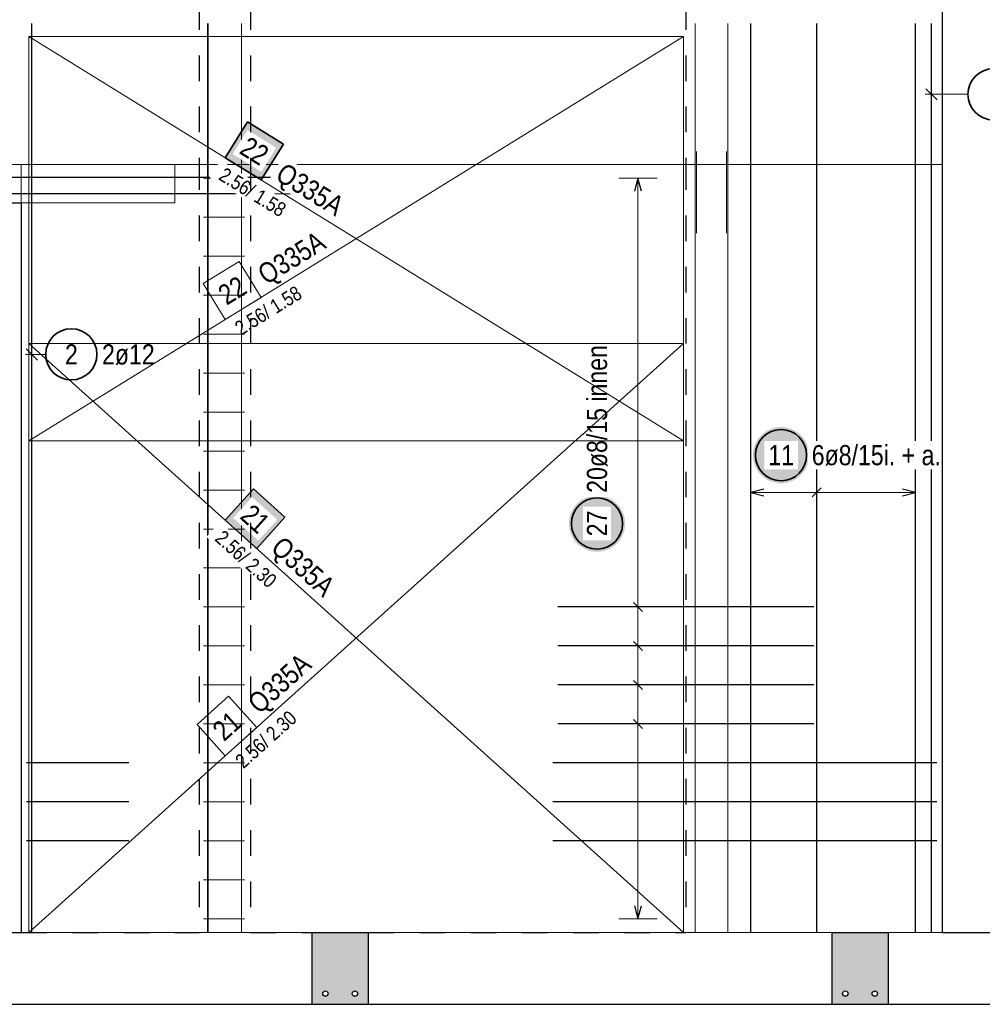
# Model space of a CAD drawing. Header units: millimetres. Extents: x -12.7 to 49.1, y -8.7 to 26.3.
# Tile 21 of 35: x 33 to 36.7, y 4.5 to 8.3. Entities that reach past the tile are written whole.
import ezdxf

# ---------------------------------------------------------------- set-up
doc = ezdxf.new("R2010")
doc.units = ezdxf.units.MM
doc.linetypes.add('HIDDEN', pattern=[0.375, 0.25, -0.125])
doc.layers.add('nplo Bewehrung', color=7, linetype='Continuous', lineweight=20)
doc.styles.add('Arial Narrow', font='ARIALN.TTF')
doc.linetypes.add('STRAKON_Linetype_13', pattern='A,15,[130,ltypeshp.shx,S=1.875,R=-30,X=0,Y=0],-1.875,[130,ltypeshp.shx,S=1.875,R=-30,X=0,Y=0]', length=16.875)

msp = doc.modelspace()

# ---------------------------------------------------------------- hatches: boundary and pattern name
at = {"lineweight": 35, "true_color": 0xffffff}
msp.add_hatch(color=7, dxfattribs=at).paths.add_polyline_path([(34.0204, 7.8247), (33.8801, 7.9114), (33.7933, 7.7711), (33.9337, 7.6843)])
at = {"lineweight": 25, "true_color": 0xffffff}
for points in [[(36.0732, 6.6096), (36.0731, 6.6134), (36.0729, 6.6173), (36.0726, 6.6211), (36.0721, 6.6249), (36.0715, 6.6287), (36.0708, 6.6325), (36.0699, 6.6362), (36.0689, 6.6399), (36.0678, 6.6436), (36.0666, 6.6472), (36.0652, 6.6508), (36.0637, 6.6543), (36.0621, 6.6578), (36.0603, 6.6612), (36.0585, 6.6646), (36.0565, 6.6679), (36.0544, 6.6711), (36.0522, 6.6743), (36.0499, 6.6773), (36.0475, 6.6803), (36.0449, 6.6832), (36.0423, 6.686), (36.0396, 6.6887), (36.0368, 6.6914), (36.0339, 6.6939), (36.0309, 6.6963), (36.0278, 6.6986), (36.0247, 6.7008), (36.0215, 6.7029), (36.0182, 6.7049), (36.0148, 6.7067), (36.0114, 6.7085), (36.0079, 6.7101), (36.0044, 6.7116), (36.0008, 6.713), (35.9972, 6.7142), (35.9935, 6.7153), (35.9898, 6.7163), (35.9861, 6.7172), (35.9823, 6.7179), (35.9785, 6.7185), (35.9747, 6.719), (35.9709, 6.7193), (35.967, 6.7195), (35.9632, 6.7196), (35.9594, 6.7195), (35.9555, 6.7193), (35.9517, 6.719), (35.9479, 6.7185), (35.9441, 6.7179), (35.9403, 6.7172), (35.9366, 6.7163), (35.9329, 6.7153), (35.9292, 6.7142), (35.9256, 6.713), (35.922, 6.7116), (35.9184, 6.7101), (35.915, 6.7085), (35.9115, 6.7067), (35.9082, 6.7049), (35.9049, 6.7029), (35.9017, 6.7008), (35.8985, 6.6986), (35.8955, 6.6963), (35.8925, 6.6939), (35.8896, 6.6914), (35.8868, 6.6887), (35.8841, 6.686), (35.8814, 6.6832), (35.8789, 6.6803), (35.8765, 6.6773), (35.8742, 6.6743), (35.872, 6.6711), (35.8699, 6.6679), (35.8679, 6.6646), (35.8661, 6.6612), (35.8643, 6.6578), (35.8627, 6.6543), (35.8612, 6.6508), (35.8598, 6.6472), (35.8586, 6.6436), (35.8575, 6.6399), (35.8565, 6.6362), (35.8556, 6.6325), (35.8549, 6.6287), (35.8543, 6.6249), (35.8538, 6.6211), (35.8535, 6.6173), (35.8533, 6.6134), (35.8532, 6.6096), (35.8533, 6.6058), (35.8535, 6.6019), (35.8538, 6.5981), (35.8543, 6.5943), (35.8549, 6.5905), (35.8556, 6.5867), (35.8565, 6.583), (35.8575, 6.5793), (35.8586, 6.5756), (35.8598, 6.572), (35.8612, 6.5684), (35.8627, 6.5649), (35.8643, 6.5614), (35.8661, 6.558), (35.8679, 6.5546), (35.8699, 6.5513), (35.872, 6.5481), (35.8742, 6.545), (35.8765, 6.5419), (35.8789, 6.5389), (35.8814, 6.536), (35.8841, 6.5332), (35.8868, 6.5305), (35.8896, 6.5279), (35.8925, 6.5253), (35.8955, 6.5229), (35.8985, 6.5206), (35.9017, 6.5184), (35.9049, 6.5163), (35.9082, 6.5143), (35.9115, 6.5125), (35.915, 6.5107), (35.9184, 6.5091), (35.922, 6.5076), (35.9256, 6.5062), (35.9292, 6.505), (35.9329, 6.5039), (35.9366, 6.5029), (35.9403, 6.502), (35.9441, 6.5013), (35.9479, 6.5007), (35.9517, 6.5002), (35.9555, 6.4999), (35.9594, 6.4997), (35.9632, 6.4996), (35.967, 6.4997), (35.9709, 6.4999), (35.9747, 6.5002), (35.9785, 6.5007), (35.9823, 6.5013), (35.9861, 6.502), (35.9898, 6.5029), (35.9935, 6.5039), (35.9972, 6.505), (36.0008, 6.5062), (36.0044, 6.5076), (36.0079, 6.5091), (36.0114, 6.5107), (36.0148, 6.5125), (36.0182, 6.5143), (36.0215, 6.5163), (36.0247, 6.5184), (36.0278, 6.5206), (36.0309, 6.5229), (36.0339, 6.5253), (36.0368, 6.5279), (36.0396, 6.5305), (36.0423, 6.5332), (36.0449, 6.536), (36.0475, 6.5389), (36.0499, 6.5419), (36.0522, 6.545), (36.0544, 6.5481), (36.0565, 6.5513), (36.0585, 6.5546), (36.0603, 6.558), (36.0621, 6.5614), (36.0637, 6.5649), (36.0652, 6.5684), (36.0666, 6.572), (36.0678, 6.5756), (36.0689, 6.5793), (36.0699, 6.583), (36.0708, 6.5867), (36.0715, 6.5905), (36.0721, 6.5943), (36.0726, 6.5981), (36.0729, 6.6019)], [(35.3547, 6.3425), (35.3546, 6.3463), (35.3544, 6.3502), (35.3541, 6.354), (35.3536, 6.3578), (35.353, 6.3616), (35.3523, 6.3654), (35.3514, 6.3691), (35.3504, 6.3728), (35.3493, 6.3765), (35.3481, 6.3801), (35.3467, 6.3837), (35.3452, 6.3872), (35.3436, 6.3907), (35.3418, 6.3941), (35.34, 6.3975), (35.338, 6.4008), (35.3359, 6.404), (35.3337, 6.4071), (35.3314, 6.4102), (35.329, 6.4132), (35.3264, 6.4161), (35.3238, 6.4189), (35.3211, 6.4216), (35.3183, 6.4242), (35.3154, 6.4267), (35.3124, 6.4292), (35.3094, 6.4315), (35.3062, 6.4337), (35.303, 6.4358), (35.2997, 6.4377), (35.2963, 6.4396), (35.2929, 6.4414), (35.2894, 6.443), (35.2859, 6.4445), (35.2823, 6.4459), (35.2787, 6.4471), (35.275, 6.4482), (35.2713, 6.4492), (35.2676, 6.4501), (35.2638, 6.4508), (35.26, 6.4514), (35.2562, 6.4519), (35.2524, 6.4522), (35.2485, 6.4524), (35.2447, 6.4525), (35.2409, 6.4524), (35.237, 6.4522), (35.2332, 6.4519), (35.2294, 6.4514), (35.2256, 6.4508), (35.2218, 6.4501), (35.2181, 6.4492), (35.2144, 6.4482), (35.2107, 6.4471), (35.2071, 6.4459), (35.2035, 6.4445), (35.2, 6.443), (35.1965, 6.4414), (35.1931, 6.4396), (35.1897, 6.4377), (35.1864, 6.4358), (35.1832, 6.4337), (35.18, 6.4315), (35.177, 6.4292), (35.174, 6.4267), (35.1711, 6.4242), (35.1683, 6.4216), (35.1656, 6.4189), (35.1629, 6.4161), (35.1604, 6.4132), (35.158, 6.4102), (35.1557, 6.4071), (35.1535, 6.404), (35.1514, 6.4008), (35.1494, 6.3975), (35.1476, 6.3941), (35.1458, 6.3907), (35.1442, 6.3872), (35.1427, 6.3837), (35.1413, 6.3801), (35.1401, 6.3765), (35.139, 6.3728), (35.138, 6.3691), (35.1371, 6.3654), (35.1364, 6.3616), (35.1358, 6.3578), (35.1353, 6.354), (35.135, 6.3502), (35.1348, 6.3463), (35.1347, 6.3425), (35.1348, 6.3386), (35.135, 6.3348), (35.1353, 6.331), (35.1358, 6.3272), (35.1364, 6.3234), (35.1371, 6.3196), (35.138, 6.3159), (35.139, 6.3122), (35.1401, 6.3085), (35.1413, 6.3049), (35.1427, 6.3013), (35.1442, 6.2977), (35.1458, 6.2943), (35.1476, 6.2908), (35.1494, 6.2875), (35.1514, 6.2842), (35.1535, 6.281), (35.1557, 6.2778), (35.158, 6.2748), (35.1604, 6.2718), (35.1629, 6.2689), (35.1656, 6.2661), (35.1683, 6.2634), (35.1711, 6.2607), (35.174, 6.2582), (35.177, 6.2558), (35.18, 6.2535), (35.1832, 6.2513), (35.1864, 6.2492), (35.1897, 6.2472), (35.1931, 6.2454), (35.1965, 6.2436), (35.2, 6.242), (35.2035, 6.2405), (35.2071, 6.2391), (35.2107, 6.2379), (35.2144, 6.2367), (35.2181, 6.2358), (35.2218, 6.2349), (35.2256, 6.2342), (35.2294, 6.2336), (35.2332, 6.2331), (35.237, 6.2328), (35.2409, 6.2326), (35.2447, 6.2325), (35.2485, 6.2326), (35.2524, 6.2328), (35.2562, 6.2331), (35.26, 6.2336), (35.2638, 6.2342), (35.2676, 6.2349), (35.2713, 6.2358), (35.275, 6.2367), (35.2787, 6.2379), (35.2823, 6.2391), (35.2859, 6.2405), (35.2894, 6.242), (35.2929, 6.2436), (35.2963, 6.2454), (35.2997, 6.2472), (35.303, 6.2492), (35.3062, 6.2513), (35.3094, 6.2535), (35.3124, 6.2558), (35.3154, 6.2582), (35.3183, 6.2607), (35.3211, 6.2634), (35.3238, 6.2661), (35.3264, 6.2689), (35.329, 6.2718), (35.3314, 6.2748), (35.3337, 6.2778), (35.3359, 6.281), (35.338, 6.2842), (35.34, 6.2875), (35.3418, 6.2908), (35.3436, 6.2943), (35.3452, 6.2977), (35.3467, 6.3013), (35.3481, 6.3049), (35.3493, 6.3085), (35.3504, 6.3122), (35.3514, 6.3159), (35.3523, 6.3196), (35.353, 6.3234), (35.3536, 6.3272), (35.3541, 6.331), (35.3544, 6.3348)]]:
    msp.add_hatch(color=7, dxfattribs=at).paths.add_polyline_path(points)
at = {"lineweight": 18, "true_color": 0xffffff}
msp.add_hatch(color=7, dxfattribs=at).paths.add_polyline_path([(34.0264, 6.3674), (33.9037, 6.4777), (33.7933, 6.3551), (33.916, 6.2447)])
at = {"lineweight": 13, "true_color": 0xe0ddbe}
h = msp.add_hatch(color=254, dxfattribs=at)
h.paths.add_polyline_path([(34.1318, 4.4651), (34.3518, 4.4651), (34.3518, 4.7451), (34.1318, 4.7451)])
h.paths.add_polyline_path([(34.3098, 4.5068), (34.3098, 4.5072), (34.3098, 4.5075), (34.3098, 4.5078), (34.3097, 4.5081), (34.3097, 4.5085), (34.3096, 4.5088), (34.3096, 4.5091), (34.3095, 4.5094), (34.3094, 4.5098), (34.3093, 4.5101), (34.3092, 4.5104), (34.3091, 4.5107), (34.309, 4.511), (34.3088, 4.5113), (34.3087, 4.5116), (34.3085, 4.5119), (34.3084, 4.5122), (34.3082, 4.5125), (34.308, 4.5127), (34.3078, 4.513), (34.3076, 4.5133), (34.3074, 4.5135), (34.3072, 4.5138), (34.307, 4.514), (34.3067, 4.5143), (34.3065, 4.5145), (34.3063, 4.5147), (34.306, 4.5149), (34.3058, 4.5151), (34.3055, 4.5153), (34.3052, 4.5155), (34.3049, 4.5157), (34.3047, 4.5159), (34.3044, 4.516), (34.3041, 4.5162), (34.3038, 4.5163), (34.3035, 4.5165), (34.3032, 4.5166), (34.3029, 4.5167), (34.3026, 4.5168), (34.3023, 4.5169), (34.3019, 4.517), (34.3016, 4.5171), (34.3013, 4.5171), (34.301, 4.5172), (34.3006, 4.5172), (34.3003, 4.5173), (34.3, 4.5173), (34.2997, 4.5173), (34.2993, 4.5173), (34.299, 4.5173), (34.2987, 4.5173), (34.2983, 4.5173), (34.298, 4.5172), (34.2977, 4.5172), (34.2974, 4.5171), (34.297, 4.5171), (34.2967, 4.517), (34.2964, 4.5169), (34.2961, 4.5168), (34.2958, 4.5167), (34.2955, 4.5166), (34.2952, 4.5165), (34.2949, 4.5163), (34.2946, 4.5162), (34.2943, 4.516), (34.294, 4.5159), (34.2937, 4.5157), (34.2934, 4.5155), (34.2932, 4.5153), (34.2929, 4.5151), (34.2926, 4.5149), (34.2924, 4.5147), (34.2921, 4.5145), (34.2919, 4.5143), (34.2917, 4.514), (34.2914, 4.5138), (34.2912, 4.5135), (34.291, 4.5133), (34.2908, 4.513), (34.2906, 4.5127), (34.2905, 4.5125), (34.2903, 4.5122), (34.2901, 4.5119), (34.29, 4.5116), (34.2898, 4.5113), (34.2897, 4.511), (34.2896, 4.5107), (34.2894, 4.5104), (34.2893, 4.5101), (34.2892, 4.5098), (34.2892, 4.5094), (34.2891, 4.5091), (34.289, 4.5088), (34.289, 4.5085), (34.2889, 4.5081), (34.2889, 4.5078), (34.2888, 4.5075), (34.2888, 4.5072), (34.2888, 4.5068), (34.2888, 4.5065), (34.2888, 4.5062), (34.2889, 4.5058), (34.2889, 4.5055), (34.289, 4.5052), (34.289, 4.5049), (34.2891, 4.5045), (34.2892, 4.5042), (34.2892, 4.5039), (34.2893, 4.5036), (34.2894, 4.5033), (34.2896, 4.503), (34.2897, 4.5027), (34.2898, 4.5024), (34.29, 4.5021), (34.2901, 4.5018), (34.2903, 4.5015), (34.2905, 4.5012), (34.2906, 4.5009), (34.2908, 4.5007), (34.291, 4.5004), (34.2912, 4.5001), (34.2914, 4.4999), (34.2917, 4.4996), (34.2919, 4.4994), (34.2921, 4.4992), (34.2924, 4.499), (34.2926, 4.4987), (34.2929, 4.4985), (34.2932, 4.4983), (34.2934, 4.4981), (34.2937, 4.498), (34.294, 4.4978), (34.2943, 4.4976), (34.2946, 4.4975), (34.2949, 4.4973), (34.2952, 4.4972), (34.2955, 4.4971), (34.2958, 4.4969), (34.2961, 4.4968), (34.2964, 4.4967), (34.2967, 4.4967), (34.297, 4.4966), (34.2974, 4.4965), (34.2977, 4.4965), (34.298, 4.4964), (34.2983, 4.4964), (34.2987, 4.4963), (34.299, 4.4963), (34.2993, 4.4963), (34.2997, 4.4963), (34.3, 4.4963), (34.3003, 4.4964), (34.3006, 4.4964), (34.301, 4.4965), (34.3013, 4.4965), (34.3016, 4.4966), (34.3019, 4.4967), (34.3023, 4.4967), (34.3026, 4.4968), (34.3029, 4.4969), (34.3032, 4.4971), (34.3035, 4.4972), (34.3038, 4.4973), (34.3041, 4.4975), (34.3044, 4.4976), (34.3047, 4.4978), (34.3049, 4.498), (34.3052, 4.4981), (34.3055, 4.4983), (34.3058, 4.4985), (34.306, 4.4987), (34.3063, 4.499), (34.3065, 4.4992), (34.3067, 4.4994), (34.307, 4.4996), (34.3072, 4.4999), (34.3074, 4.5001), (34.3076, 4.5004), (34.3078, 4.5007), (34.308, 4.5009), (34.3082, 4.5012), (34.3084, 4.5015), (34.3085, 4.5018), (34.3087, 4.5021), (34.3088, 4.5024), (34.309, 4.5027), (34.3091, 4.503), (34.3092, 4.5033), (34.3093, 4.5036), (34.3094, 4.5039), (34.3095, 4.5042), (34.3096, 4.5045), (34.3096, 4.5049), (34.3097, 4.5052), (34.3097, 4.5055), (34.3098, 4.5058), (34.3098, 4.5062), (34.3098, 4.5065)])
h.paths.add_polyline_path([(34.1948, 4.5069), (34.1948, 4.5073), (34.1948, 4.5076), (34.1948, 4.5079), (34.1947, 4.5082), (34.1947, 4.5086), (34.1946, 4.5089), (34.1946, 4.5092), (34.1945, 4.5095), (34.1944, 4.5099), (34.1943, 4.5102), (34.1942, 4.5105), (34.1941, 4.5108), (34.194, 4.5111), (34.1938, 4.5114), (34.1937, 4.5117), (34.1935, 4.512), (34.1934, 4.5123), (34.1932, 4.5126), (34.193, 4.5128), (34.1928, 4.5131), (34.1926, 4.5134), (34.1924, 4.5136), (34.1922, 4.5139), (34.192, 4.5141), (34.1917, 4.5144), (34.1915, 4.5146), (34.1913, 4.5148), (34.191, 4.515), (34.1908, 4.5152), (34.1905, 4.5154), (34.1902, 4.5156), (34.1899, 4.5158), (34.1897, 4.516), (34.1894, 4.5161), (34.1891, 4.5163), (34.1888, 4.5164), (34.1885, 4.5166), (34.1882, 4.5167), (34.1879, 4.5168), (34.1876, 4.5169), (34.1873, 4.517), (34.1869, 4.5171), (34.1866, 4.5172), (34.1863, 4.5172), (34.186, 4.5173), (34.1856, 4.5173), (34.1853, 4.5174), (34.185, 4.5174), (34.1847, 4.5174), (34.1843, 4.5174), (34.184, 4.5174), (34.1837, 4.5174), (34.1833, 4.5174), (34.183, 4.5173), (34.1827, 4.5173), (34.1824, 4.5172), (34.182, 4.5172), (34.1817, 4.5171), (34.1814, 4.517), (34.1811, 4.5169), (34.1808, 4.5168), (34.1805, 4.5167), (34.1802, 4.5166), (34.1799, 4.5164), (34.1796, 4.5163), (34.1793, 4.5161), (34.179, 4.516), (34.1787, 4.5158), (34.1784, 4.5156), (34.1782, 4.5154), (34.1779, 4.5152), (34.1776, 4.515), (34.1774, 4.5148), (34.1771, 4.5146), (34.1769, 4.5144), (34.1767, 4.5141), (34.1764, 4.5139), (34.1762, 4.5136), (34.176, 4.5134), (34.1758, 4.5131), (34.1756, 4.5128), (34.1755, 4.5126), (34.1753, 4.5123), (34.1751, 4.512), (34.175, 4.5117), (34.1748, 4.5114), (34.1747, 4.5111), (34.1746, 4.5108), (34.1744, 4.5105), (34.1743, 4.5102), (34.1742, 4.5099), (34.1742, 4.5095), (34.1741, 4.5092), (34.174, 4.5089), (34.174, 4.5086), (34.1739, 4.5082), (34.1739, 4.5079), (34.1738, 4.5076), (34.1738, 4.5073), (34.1738, 4.5069), (34.1738, 4.5066), (34.1738, 4.5063), (34.1739, 4.5059), (34.1739, 4.5056), (34.174, 4.5053), (34.174, 4.505), (34.1741, 4.5046), (34.1742, 4.5043), (34.1742, 4.504), (34.1743, 4.5037), (34.1744, 4.5034), (34.1746, 4.5031), (34.1747, 4.5028), (34.1748, 4.5025), (34.175, 4.5022), (34.1751, 4.5019), (34.1753, 4.5016), (34.1755, 4.5013), (34.1756, 4.501), (34.1758, 4.5008), (34.176, 4.5005), (34.1762, 4.5002), (34.1764, 4.5), (34.1767, 4.4997), (34.1769, 4.4995), (34.1771, 4.4993), (34.1774, 4.4991), (34.1776, 4.4988), (34.1779, 4.4986), (34.1782, 4.4984), (34.1784, 4.4982), (34.1787, 4.4981), (34.179, 4.4979), (34.1793, 4.4977), (34.1796, 4.4976), (34.1799, 4.4974), (34.1802, 4.4973), (34.1805, 4.4972), (34.1808, 4.497), (34.1811, 4.4969), (34.1814, 4.4968), (34.1817, 4.4968), (34.182, 4.4967), (34.1824, 4.4966), (34.1827, 4.4966), (34.183, 4.4965), (34.1833, 4.4965), (34.1837, 4.4964), (34.184, 4.4964), (34.1843, 4.4964), (34.1847, 4.4964), (34.185, 4.4964), (34.1853, 4.4965), (34.1856, 4.4965), (34.186, 4.4966), (34.1863, 4.4966), (34.1866, 4.4967), (34.1869, 4.4968), (34.1873, 4.4968), (34.1876, 4.4969), (34.1879, 4.497), (34.1882, 4.4972), (34.1885, 4.4973), (34.1888, 4.4974), (34.1891, 4.4976), (34.1894, 4.4977), (34.1897, 4.4979), (34.1899, 4.4981), (34.1902, 4.4982), (34.1905, 4.4984), (34.1908, 4.4986), (34.191, 4.4988), (34.1913, 4.4991), (34.1915, 4.4993), (34.1917, 4.4995), (34.192, 4.4997), (34.1922, 4.5), (34.1924, 4.5002), (34.1926, 4.5005), (34.1928, 4.5008), (34.193, 4.501), (34.1932, 4.5013), (34.1934, 4.5016), (34.1935, 4.5019), (34.1937, 4.5022), (34.1938, 4.5025), (34.194, 4.5028), (34.1941, 4.5031), (34.1942, 4.5034), (34.1943, 4.5037), (34.1944, 4.504), (34.1945, 4.5043), (34.1946, 4.5046), (34.1946, 4.505), (34.1947, 4.5053), (34.1947, 4.5056), (34.1948, 4.5059), (34.1948, 4.5063), (34.1948, 4.5066)])
h = msp.add_hatch(color=254, dxfattribs=at)
h.paths.add_polyline_path([(36.1618, 4.4651), (36.3818, 4.4651), (36.3818, 4.7451), (36.1618, 4.7451)])
h.paths.add_polyline_path([(36.3398, 4.5068), (36.3398, 4.5072), (36.3398, 4.5075), (36.3398, 4.5078), (36.3397, 4.5081), (36.3397, 4.5085), (36.3396, 4.5088), (36.3396, 4.5091), (36.3395, 4.5094), (36.3394, 4.5098), (36.3393, 4.5101), (36.3392, 4.5104), (36.3391, 4.5107), (36.339, 4.511), (36.3388, 4.5113), (36.3387, 4.5116), (36.3385, 4.5119), (36.3384, 4.5122), (36.3382, 4.5125), (36.338, 4.5127), (36.3378, 4.513), (36.3376, 4.5133), (36.3374, 4.5135), (36.3372, 4.5138), (36.337, 4.514), (36.3367, 4.5143), (36.3365, 4.5145), (36.3363, 4.5147), (36.336, 4.5149), (36.3358, 4.5151), (36.3355, 4.5153), (36.3352, 4.5155), (36.3349, 4.5157), (36.3347, 4.5159), (36.3344, 4.516), (36.3341, 4.5162), (36.3338, 4.5163), (36.3335, 4.5165), (36.3332, 4.5166), (36.3329, 4.5167), (36.3326, 4.5168), (36.3323, 4.5169), (36.3319, 4.517), (36.3316, 4.5171), (36.3313, 4.5171), (36.331, 4.5172), (36.3306, 4.5172), (36.3303, 4.5173), (36.33, 4.5173), (36.3297, 4.5173), (36.3293, 4.5173), (36.329, 4.5173), (36.3287, 4.5173), (36.3283, 4.5173), (36.328, 4.5172), (36.3277, 4.5172), (36.3274, 4.5171), (36.327, 4.5171), (36.3267, 4.517), (36.3264, 4.5169), (36.3261, 4.5168), (36.3258, 4.5167), (36.3255, 4.5166), (36.3252, 4.5165), (36.3249, 4.5163), (36.3246, 4.5162), (36.3243, 4.516), (36.324, 4.5159), (36.3237, 4.5157), (36.3234, 4.5155), (36.3232, 4.5153), (36.3229, 4.5151), (36.3226, 4.5149), (36.3224, 4.5147), (36.3221, 4.5145), (36.3219, 4.5143), (36.3217, 4.514), (36.3214, 4.5138), (36.3212, 4.5135), (36.321, 4.5133), (36.3208, 4.513), (36.3206, 4.5127), (36.3205, 4.5125), (36.3203, 4.5122), (36.3201, 4.5119), (36.32, 4.5116), (36.3198, 4.5113), (36.3197, 4.511), (36.3196, 4.5107), (36.3194, 4.5104), (36.3193, 4.5101), (36.3192, 4.5098), (36.3192, 4.5094), (36.3191, 4.5091), (36.319, 4.5088), (36.319, 4.5085), (36.3189, 4.5081), (36.3189, 4.5078), (36.3188, 4.5075), (36.3188, 4.5072), (36.3188, 4.5068), (36.3188, 4.5065), (36.3188, 4.5062), (36.3189, 4.5058), (36.3189, 4.5055), (36.319, 4.5052), (36.319, 4.5049), (36.3191, 4.5045), (36.3192, 4.5042), (36.3192, 4.5039), (36.3193, 4.5036), (36.3194, 4.5033), (36.3196, 4.503), (36.3197, 4.5027), (36.3198, 4.5024), (36.32, 4.5021), (36.3201, 4.5018), (36.3203, 4.5015), (36.3205, 4.5012), (36.3206, 4.5009), (36.3208, 4.5007), (36.321, 4.5004), (36.3212, 4.5001), (36.3214, 4.4999), (36.3217, 4.4996), (36.3219, 4.4994), (36.3221, 4.4992), (36.3224, 4.499), (36.3226, 4.4987), (36.3229, 4.4985), (36.3232, 4.4983), (36.3234, 4.4981), (36.3237, 4.498), (36.324, 4.4978), (36.3243, 4.4976), (36.3246, 4.4975), (36.3249, 4.4973), (36.3252, 4.4972), (36.3255, 4.4971), (36.3258, 4.4969), (36.3261, 4.4968), (36.3264, 4.4967), (36.3267, 4.4967), (36.327, 4.4966), (36.3274, 4.4965), (36.3277, 4.4965), (36.328, 4.4964), (36.3283, 4.4964), (36.3287, 4.4963), (36.329, 4.4963), (36.3293, 4.4963), (36.3297, 4.4963), (36.33, 4.4963), (36.3303, 4.4964), (36.3306, 4.4964), (36.331, 4.4965), (36.3313, 4.4965), (36.3316, 4.4966), (36.3319, 4.4967), (36.3323, 4.4967), (36.3326, 4.4968), (36.3329, 4.4969), (36.3332, 4.4971), (36.3335, 4.4972), (36.3338, 4.4973), (36.3341, 4.4975), (36.3344, 4.4976), (36.3347, 4.4978), (36.3349, 4.498), (36.3352, 4.4981), (36.3355, 4.4983), (36.3358, 4.4985), (36.336, 4.4987), (36.3363, 4.499), (36.3365, 4.4992), (36.3367, 4.4994), (36.337, 4.4996), (36.3372, 4.4999), (36.3374, 4.5001), (36.3376, 4.5004), (36.3378, 4.5007), (36.338, 4.5009), (36.3382, 4.5012), (36.3384, 4.5015), (36.3385, 4.5018), (36.3387, 4.5021), (36.3388, 4.5024), (36.339, 4.5027), (36.3391, 4.503), (36.3392, 4.5033), (36.3393, 4.5036), (36.3394, 4.5039), (36.3395, 4.5042), (36.3396, 4.5045), (36.3396, 4.5049), (36.3397, 4.5052), (36.3397, 4.5055), (36.3398, 4.5058), (36.3398, 4.5062), (36.3398, 4.5065)])
h.paths.add_polyline_path([(36.2248, 4.5069), (36.2248, 4.5073), (36.2248, 4.5076), (36.2248, 4.5079), (36.2247, 4.5082), (36.2247, 4.5086), (36.2246, 4.5089), (36.2246, 4.5092), (36.2245, 4.5095), (36.2244, 4.5099), (36.2243, 4.5102), (36.2242, 4.5105), (36.2241, 4.5108), (36.224, 4.5111), (36.2238, 4.5114), (36.2237, 4.5117), (36.2235, 4.512), (36.2234, 4.5123), (36.2232, 4.5126), (36.223, 4.5128), (36.2228, 4.5131), (36.2226, 4.5134), (36.2224, 4.5136), (36.2222, 4.5139), (36.222, 4.5141), (36.2217, 4.5144), (36.2215, 4.5146), (36.2213, 4.5148), (36.221, 4.515), (36.2208, 4.5152), (36.2205, 4.5154), (36.2202, 4.5156), (36.2199, 4.5158), (36.2197, 4.516), (36.2194, 4.5161), (36.2191, 4.5163), (36.2188, 4.5164), (36.2185, 4.5166), (36.2182, 4.5167), (36.2179, 4.5168), (36.2176, 4.5169), (36.2173, 4.517), (36.2169, 4.5171), (36.2166, 4.5172), (36.2163, 4.5172), (36.216, 4.5173), (36.2156, 4.5173), (36.2153, 4.5174), (36.215, 4.5174), (36.2147, 4.5174), (36.2143, 4.5174), (36.214, 4.5174), (36.2137, 4.5174), (36.2133, 4.5174), (36.213, 4.5173), (36.2127, 4.5173), (36.2124, 4.5172), (36.212, 4.5172), (36.2117, 4.5171), (36.2114, 4.517), (36.2111, 4.5169), (36.2108, 4.5168), (36.2105, 4.5167), (36.2102, 4.5166), (36.2099, 4.5164), (36.2096, 4.5163), (36.2093, 4.5161), (36.209, 4.516), (36.2087, 4.5158), (36.2084, 4.5156), (36.2082, 4.5154), (36.2079, 4.5152), (36.2076, 4.515), (36.2074, 4.5148), (36.2071, 4.5146), (36.2069, 4.5144), (36.2067, 4.5141), (36.2064, 4.5139), (36.2062, 4.5136), (36.206, 4.5134), (36.2058, 4.5131), (36.2056, 4.5128), (36.2055, 4.5126), (36.2053, 4.5123), (36.2051, 4.512), (36.205, 4.5117), (36.2048, 4.5114), (36.2047, 4.5111), (36.2046, 4.5108), (36.2044, 4.5105), (36.2043, 4.5102), (36.2042, 4.5099), (36.2042, 4.5095), (36.2041, 4.5092), (36.204, 4.5089), (36.204, 4.5086), (36.2039, 4.5082), (36.2039, 4.5079), (36.2038, 4.5076), (36.2038, 4.5073), (36.2038, 4.5069), (36.2038, 4.5066), (36.2038, 4.5063), (36.2039, 4.5059), (36.2039, 4.5056), (36.204, 4.5053), (36.204, 4.505), (36.2041, 4.5046), (36.2042, 4.5043), (36.2042, 4.504), (36.2043, 4.5037), (36.2044, 4.5034), (36.2046, 4.5031), (36.2047, 4.5028), (36.2048, 4.5025), (36.205, 4.5022), (36.2051, 4.5019), (36.2053, 4.5016), (36.2055, 4.5013), (36.2056, 4.501), (36.2058, 4.5008), (36.206, 4.5005), (36.2062, 4.5002), (36.2064, 4.5), (36.2067, 4.4997), (36.2069, 4.4995), (36.2071, 4.4993), (36.2074, 4.4991), (36.2076, 4.4988), (36.2079, 4.4986), (36.2082, 4.4984), (36.2084, 4.4982), (36.2087, 4.4981), (36.209, 4.4979), (36.2093, 4.4977), (36.2096, 4.4976), (36.2099, 4.4974), (36.2102, 4.4973), (36.2105, 4.4972), (36.2108, 4.497), (36.2111, 4.4969), (36.2114, 4.4968), (36.2117, 4.4968), (36.212, 4.4967), (36.2124, 4.4966), (36.2127, 4.4966), (36.213, 4.4965), (36.2133, 4.4965), (36.2137, 4.4964), (36.214, 4.4964), (36.2143, 4.4964), (36.2147, 4.4964), (36.215, 4.4964), (36.2153, 4.4965), (36.2156, 4.4965), (36.216, 4.4966), (36.2163, 4.4966), (36.2166, 4.4967), (36.2169, 4.4968), (36.2173, 4.4968), (36.2176, 4.4969), (36.2179, 4.497), (36.2182, 4.4972), (36.2185, 4.4973), (36.2188, 4.4974), (36.2191, 4.4976), (36.2194, 4.4977), (36.2197, 4.4979), (36.2199, 4.4981), (36.2202, 4.4982), (36.2205, 4.4984), (36.2208, 4.4986), (36.221, 4.4988), (36.2213, 4.4991), (36.2215, 4.4993), (36.2217, 4.4995), (36.222, 4.4997), (36.2222, 4.5), (36.2224, 4.5002), (36.2226, 4.5005), (36.2228, 4.5008), (36.223, 4.501), (36.2232, 4.5013), (36.2234, 4.5016), (36.2235, 4.5019), (36.2237, 4.5022), (36.2238, 4.5025), (36.224, 4.5028), (36.2241, 4.5031), (36.2242, 4.5034), (36.2243, 4.5037), (36.2244, 4.504), (36.2245, 4.5043), (36.2246, 4.5046), (36.2246, 4.505), (36.2247, 4.5053), (36.2247, 4.5056), (36.2248, 4.5059), (36.2248, 4.5063), (36.2248, 4.5066)])

# ---------------------------------------------------------------- linework, layer by layer
at = {"color": 3, "linetype": 'HIDDEN', "lineweight": 25, "ltscale": 0.25}
for p, q in [((33.6918, 8.5707), (33.6918, 7.7451)), ((35.5918, 8.5707), (35.5918, 7.7451)), ((33.6918, 7.7451), (33.6918, 4.7451)), ((35.5918, 7.7451), (35.5918, 4.7451)), ((32.9968, 4.7451), (33.6918, 4.7451)), ((33.8918, 4.7451), (34.1318, 4.7451)), ((34.3518, 4.7451), (35.5918, 4.7451))]:
    msp.add_line(p, q, dxfattribs=at)
at = {"color": 3, "linetype": 'Continuous', "lineweight": 25}
for p, q in [((36.5918, 8.5707), (36.5918, 7.7451)), ((33.0378, 4.7451), (33.0378, 8.2951)), ((35.8458, 4.7451), (35.8458, 8.2951)), ((36.1026, 4.7451), (36.1026, 8.2951)), ((36.4878, 4.7451), (36.4878, 8.2951)), ((36.5508, 4.7451), (36.5508, 8.2951)), ((36.5287, 8.0408), (36.5729, 7.9966)), ((30.5868, 7.6951), (34.0868, 7.6951)), ((35.4046, 7.6911), (35.3912, 7.6411)), ((35.418, 7.6411), (35.4046, 7.6911)), ((33.8868, 7.6301), (30.3868, 7.6301)), ((31.1368, 7.5951), (32.9968, 7.5951)), ((32.9968, 7.5951), (32.9968, 4.7451)), ((33.0157, 7.0253), (33.0599, 6.9811)), ((35.8958, 6.4774), (35.8458, 6.464)), ((35.8458, 6.464), (35.8958, 6.4506)), ((36.085, 6.4463), (36.1203, 6.4817)), ((36.4878, 6.464), (36.4378, 6.4774)), ((36.4378, 6.4506), (36.4878, 6.464)), ((36.0918, 6.0168), (35.0918, 6.0168)), ((35.3869, 6.0345), (35.4223, 5.9991)), ((36.0918, 5.8646), (35.0918, 5.8646)), ((35.3869, 5.8823), (35.4223, 5.8469)), ((35.3869, 5.7301), (35.4223, 5.6947)), ((36.0918, 5.7124), (35.0918, 5.7124)), ((35.3869, 5.5778), (35.4223, 5.5425)), ((36.0918, 5.5602), (35.0918, 5.5602)), ((33.4168, 5.4084), (33.0168, 5.4084)), ((36.5718, 5.408), (35.0718, 5.408)), ((33.4168, 5.2561), (33.0168, 5.2561)), ((36.5718, 5.2557), (35.0718, 5.2557)), ((33.4168, 5.1038), (33.0168, 5.1038)), ((36.5718, 5.1035), (35.0718, 5.1035)), ((35.3912, 4.8491), (35.4046, 4.7991)), ((35.4046, 4.7991), (35.418, 4.8491)), ((32.3218, 4.7451), (32.9968, 4.7451)), ((34.1318, 4.7451), (34.3518, 4.7451)), ((34.1318, 4.7451), (34.1318, 4.4651)), ((34.3518, 4.7451), (34.3518, 4.4651)), ((36.1618, 4.7451), (36.3818, 4.7451)), ((36.1618, 4.7451), (36.1618, 4.4651)), ((36.3818, 4.7451), (36.3818, 4.4651)), ((36.5918, 4.7451), (36.7852, 4.7451)), ((32.3218, 4.4651), (34.1318, 4.4651)), ((34.1318, 4.4651), (34.3518, 4.4651)), ((34.3518, 4.4651), (36.1618, 4.4651)), ((36.1618, 4.4651), (36.3818, 4.4651)), ((36.3818, 4.4651), (36.7852, 4.4651))]:
    msp.add_line(p, q, dxfattribs=at)
at = {"color": 7, "linetype": 'Continuous', "lineweight": 18}
for p, q in [((35.5818, 8.2451), (33.0268, 8.2451)), ((33.0268, 8.2451), (33.0268, 6.6651)), ((35.5818, 6.6651), (35.5818, 8.2451)), ((33.0268, 7.0451), (33.0268, 4.7451)), ((35.5818, 4.7451), (35.5818, 7.0451)), ((35.5818, 6.6651), (35.5818, 6.6651)), ((33.0268, 4.7451), (35.5818, 4.7451)), ((33.0268, 4.7451), (33.0268, 4.7451))]:
    msp.add_line(p, q, dxfattribs=at)
at = {"color": 9, "linetype": 'Continuous', "lineweight": 0}
for p, q in [((35.5818, 8.2451), (33.0268, 8.2451)), ((33.0268, 8.2451), (33.0268, 6.6651)), ((35.5818, 6.6651), (35.5818, 8.2451)), ((32.9968, 7.5951), (32.9968, 7.7451)), ((35.5918, 7.7451), (32.9968, 7.7451)), ((33.5968, 7.5951), (33.5968, 7.7451)), ((34.0868, 7.6301), (30.5868, 7.6301)), ((32.9968, 7.5951), (33.5968, 7.5951)), ((33.8469, 7.3662), (33.7065, 7.2794)), ((33.9337, 7.2259), (33.8469, 7.3662)), ((33.7065, 7.2794), (33.7933, 7.1391)), ((33.7933, 7.1391), (33.9337, 7.2259)), ((33.0268, 7.0451), (33.0268, 4.7451)), ((35.5818, 4.7451), (35.5818, 7.0451)), ((35.5818, 6.6651), (35.5818, 6.6651)), ((33.8056, 5.6681), (33.6829, 5.5577)), ((33.916, 5.5455), (33.8056, 5.6681)), ((33.6829, 5.5577), (33.7933, 5.4351)), ((33.7933, 5.4351), (33.916, 5.5455)), ((33.0268, 4.7451), (35.5818, 4.7451)), ((33.0268, 4.7451), (33.0268, 4.7451)), ((35.5918, 4.7451), (36.5918, 4.7451))]:
    msp.add_line(p, q, dxfattribs=at)
at = {"color": 5, "linetype": 'Continuous', "lineweight": 18}
for p, q in [((36.6927, 8.0187), (36.5258, 8.0187)), ((35.4796, 7.6911), (35.3296, 7.6911)), ((35.4046, 4.7991), (35.4046, 7.6911)), ((33.0921, 7.0032), (33.0128, 7.0032)), ((35.8458, 6.539), (35.8458, 6.389)), ((36.1026, 6.389), (36.1026, 6.539)), ((36.4878, 6.389), (36.4878, 6.539)), ((36.4878, 6.464), (35.8458, 6.464)), ((35.3296, 6.0168), (35.4796, 6.0168)), ((35.3296, 5.8646), (35.4796, 5.8646)), ((35.3296, 5.7124), (35.4796, 5.7124)), ((35.3296, 5.5602), (35.4796, 5.5602)), ((35.3296, 4.7991), (35.4796, 4.7991))]:
    msp.add_line(p, q, dxfattribs=at)
at = {"color": 2, "linetype": 'Continuous', "lineweight": 35}
for p, q in [((33.8801, 7.9114), (33.7933, 7.7711)), ((34.0204, 7.8247), (33.8801, 7.9114)), ((33.9337, 7.6843), (34.0204, 7.8247)), ((33.7933, 7.7711), (33.9337, 7.6843)), ((33.9037, 6.4777), (33.7933, 6.3551)), ((34.0264, 6.3674), (33.9037, 6.4777)), ((33.7933, 6.3551), (33.916, 6.2447)), ((33.916, 6.2447), (34.0264, 6.3674))]:
    msp.add_line(p, q, dxfattribs=at)
at = {"color": 6, "linetype": 'STRAKON_Linetype_13', "lineweight": 13, "ltscale": 0.01}
msp.add_line((29.8418, 7.7451), (36.5918, 7.7451), dxfattribs=at)
at = {"color": 2, "linetype": 'Continuous', "lineweight": 35}
for centre in [(36.7927, 8.0187), (33.1921, 7.0032), (35.9632, 6.6096), (35.2447, 6.3425)]:
    msp.add_circle(centre, 0.1, dxfattribs=at)
at = {"color": 3, "linetype": 'Continuous', "lineweight": 25}
for centre in [(34.1843, 4.5069), (34.2993, 4.5068), (36.2143, 4.5069), (36.3293, 4.5068)]:
    msp.add_circle(centre, 0.0105, dxfattribs=at)
at = {"layer": 'nplo Bewehrung', "color": 9, "linetype": 'Continuous', "lineweight": 0}
for p, q in [((33.7245, 4.7451), (33.7245, 8.2951)), ((33.7268, 4.7451), (33.7268, 8.2951)), ((33.8568, 4.7451), (33.8568, 8.2951)), ((33.8568, 4.7451), (33.8568, 8.2951)), ((35.6278, 4.7451), (35.6278, 8.2951)), ((35.7558, 4.7451), (35.7558, 8.2951)), ((35.6328, 7.4771), (35.6328, 7.7951)), ((35.7508, 7.4771), (35.7508, 7.7951)), ((33.7083, 7.6911), (33.8683, 7.6911)), ((33.7083, 7.5389), (33.8683, 7.5389)), ((33.7083, 7.3867), (33.8683, 7.3867)), ((33.7083, 7.2345), (33.8683, 7.2345)), ((33.7083, 7.0823), (33.8683, 7.0823)), ((33.7083, 6.9301), (33.8683, 6.9301)), ((33.7083, 6.7778), (33.8683, 6.7778)), ((33.7083, 6.6256), (33.8683, 6.6256)), ((33.7083, 6.4734), (33.8683, 6.4734)), ((33.7083, 6.3212), (33.8683, 6.3212)), ((33.7083, 6.169), (33.8683, 6.169)), ((33.7083, 6.0168), (33.8683, 6.0168)), ((33.7083, 5.8646), (33.8683, 5.8646)), ((33.7083, 5.7124), (33.8683, 5.7124)), ((33.7083, 5.5602), (33.8683, 5.5602)), ((33.7083, 5.408), (33.8683, 5.408)), ((33.7083, 5.2557), (33.8683, 5.2557)), ((33.7083, 5.1035), (33.8683, 5.1035)), ((33.7083, 4.9513), (33.8683, 4.9513)), ((33.7083, 4.7991), (33.8683, 4.7991))]:
    msp.add_line(p, q, dxfattribs=at)

# ---------------------------------------------------------------- texts
at = {"color": 9, "lineweight": 0, "attachment_point": 1, "line_spacing_factor": 0.9, "style": 'Arial Narrow'}
for s, insert, char_height, rotation in [('22', (33.7572, 7.2601), 0.07875, 31.7323), (' 2.56/ 1.58', (33.8091, 7.1136), 0.05625, 31.7323), ('Q335A', (33.8739, 5.6539), 0.07875, 41.9932), (' 2.56/ 2.30', (33.8134, 5.4128), 0.05625, 41.9932), ('21', (33.7362, 5.5477), 0.07875, 41.9932)]:
    msp.add_mtext(s, dxfattribs=dict(at, insert=insert, char_height=char_height, rotation=rotation))
at = {"color": 2, "lineweight": 35, "attachment_point": 1, "line_spacing_factor": 0.9, "style": 'Arial Narrow'}
for s, insert, char_height in [('2', (33.1673, 7.0425), 0.0788), ('2ø12', (33.3121, 7.0425), 0.07875)]:
    msp.add_mtext(s, dxfattribs=dict(at, insert=insert, char_height=char_height))

# ---------------------------------------------------------------- next in the draw order: texts
at = {"color": 2, "lineweight": 35, "char_height": 0.07875, "attachment_point": 1, "line_spacing_factor": 0.9, "style": 'Arial Narrow', "bg_fill": 3, "box_fill_scale": 1.2, "bg_fill_color": 256, "bg_fill_true_color": 13158600, "bg_fill_transparency": 0}
for s, insert, rotation in [('20ø8/15 innen', (35.2053, 6.4625), 90), ('6ø8/15i. + a.', (36.0832, 6.649), 359.9999), ('11', (35.9136, 6.649), 359.9999), ('27', (35.2053, 6.2929), 90)]:
    msp.add_mtext(s, dxfattribs=dict(at, insert=insert, rotation=rotation))

# ---------------------------------------------------------------- next in the draw order: linework, layer by layer
at = {"color": 7, "linetype": 'Continuous', "lineweight": 18}
for p, q in [((33.0268, 8.2451), (35.5818, 6.6651)), ((35.5818, 7.0451), (33.0268, 7.0451)), ((35.5818, 4.7451), (33.0268, 7.0451)), ((33.0268, 6.6651), (35.5818, 6.6651))]:
    msp.add_line(p, q, dxfattribs=at)
at = {"color": 3, "linetype": 'Continuous', "lineweight": 25}
msp.add_line((36.5918, 7.7451), (36.5918, 4.7451), dxfattribs=at)
at = {"color": 9, "linetype": 'Continuous', "lineweight": 0}
for p, q in [((35.5818, 7.0451), (33.0268, 7.0451)), ((33.0268, 6.6651), (35.5818, 6.6651))]:
    msp.add_line(p, q, dxfattribs=at)

# ---------------------------------------------------------------- next in the draw order: texts
at = {"color": 2, "lineweight": 35, "char_height": 0.07875, "attachment_point": 1, "line_spacing_factor": 0.9, "style": 'Arial Narrow', "bg_fill": 3, "box_fill_scale": 1.2, "bg_fill_color": 256, "bg_fill_true_color": 13158600, "bg_fill_transparency": 0}
for s, insert, rotation in [('22', (33.8854, 7.8575), 328.2677), ('Q335A', (34.0259, 7.7551), 328.2677), ('21', (33.8993, 6.4237), 318.0068)]:
    msp.add_mtext(s, dxfattribs=dict(at, insert=insert, rotation=rotation))

# ---------------------------------------------------------------- next in the draw order: texts
at = {"color": 2, "lineweight": 35, "attachment_point": 1, "line_spacing_factor": 0.9, "style": 'Arial Narrow', "bg_fill": 3, "box_fill_scale": 1.2, "bg_fill_color": 256, "bg_fill_true_color": 13158600, "bg_fill_transparency": 0}
for s, insert, char_height, rotation in [(' 2.56/ 1.58', (33.7776, 7.7456), 0.05625, 328.2677), ('Q335A', (34.0194, 6.2979), 0.07875, 318.0068)]:
    msp.add_mtext(s, dxfattribs=dict(at, insert=insert, char_height=char_height, rotation=rotation))

# ---------------------------------------------------------------- next in the draw order: linework, layer by layer
at = {"color": 3, "linetype": 'HIDDEN', "lineweight": 25, "ltscale": 0.25}
msp.add_line((33.8918, 8.5707), (33.8918, 7.7451), dxfattribs=at)
at = {"color": 9, "linetype": 'Continuous', "lineweight": 0}
msp.add_line((33.0268, 6.6651), (35.5818, 8.2451), dxfattribs=at)

# ---------------------------------------------------------------- next in the draw order: texts
at = {"color": 9, "lineweight": 0, "insert": (33.9116, 7.3401), "char_height": 0.07875, "attachment_point": 1, "rotation": 31.7323, "line_spacing_factor": 0.9, "style": 'Arial Narrow'}
msp.add_mtext('Q335A', dxfattribs=at)
at = {"color": 2, "lineweight": 35, "insert": (33.7733, 6.3328), "char_height": 0.05625, "attachment_point": 1, "rotation": 318.0068, "line_spacing_factor": 0.9, "style": 'Arial Narrow', "bg_fill": 3, "box_fill_scale": 1.2, "bg_fill_color": 256, "bg_fill_true_color": 13158600, "bg_fill_transparency": 0}
msp.add_mtext(' 2.56/ 2.30', dxfattribs=at)

# ---------------------------------------------------------------- next in the draw order: linework, layer by layer
at = {"color": 3, "linetype": 'HIDDEN', "lineweight": 25, "ltscale": 0.25}
msp.add_line((33.8918, 7.7451), (33.8918, 4.7451), dxfattribs=at)
at = {"color": 9, "linetype": 'Continuous', "lineweight": 0}
msp.add_line((35.5818, 7.0451), (33.0268, 4.7451), dxfattribs=at)

doc.saveas('drawing.dxf')
